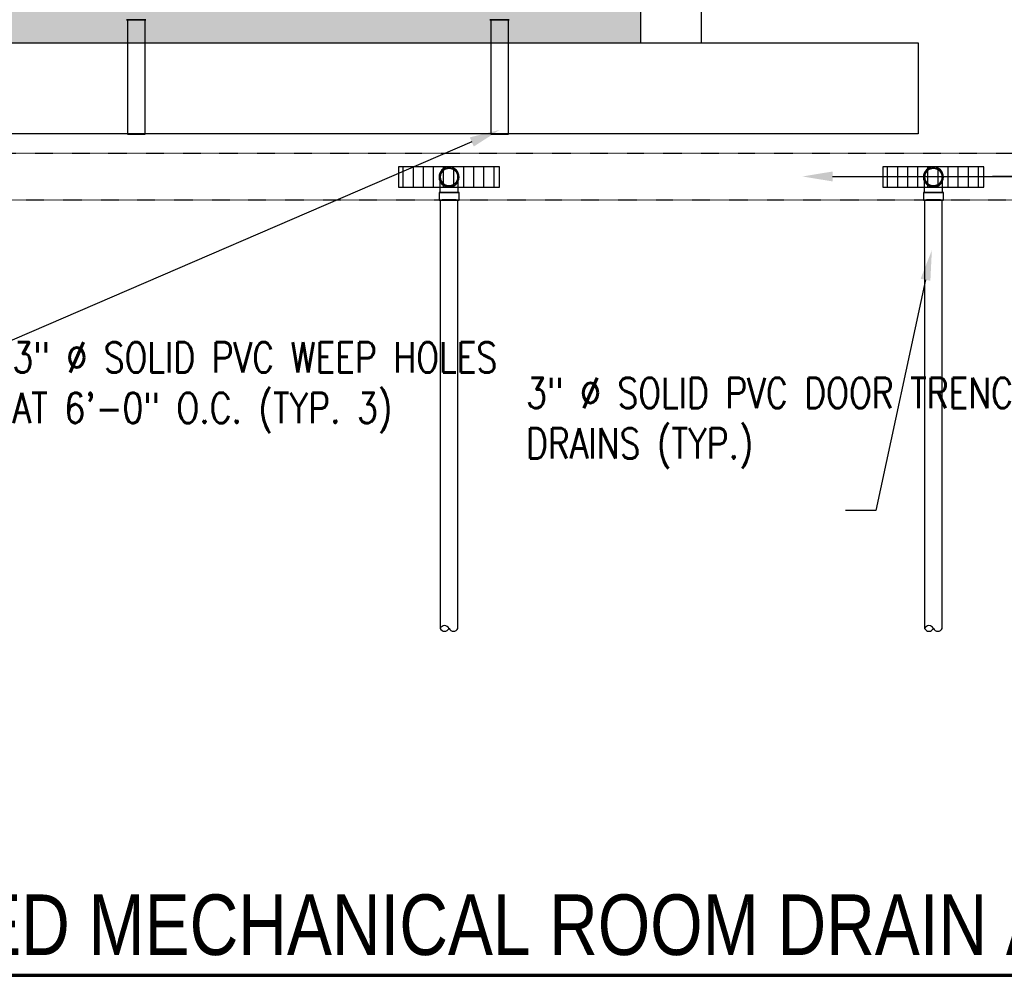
# Model space of a CAD drawing. Header units: inches. Extents: x -382 to 7445, y 651 to 1248.
# Tile 2 of 18: x -112 to 83, y 666 to 856. Entities that reach past the tile are written whole.
import ezdxf
from ezdxf import colors
from ezdxf.entities.mleader import LeaderData, LeaderLine
from ezdxf.enums import TextEntityAlignment as Align
from ezdxf.math import Vec2, Vec3

# ---------------------------------------------------------------- set-up
doc = ezdxf.new("R2010")
doc.units = ezdxf.units.IN
doc.header["$MEASUREMENT"] = 0
doc.linetypes.add('Hidden 3_32_', pattern=[0.140625, 0.09375, -0.046875])
for name, color, linetype in [('A-DETL-HDLN', 90, 'Hidden 3_32_'), ('P-PIPE', 3, 'Continuous'), ('S-ANNO-NOTE', 2, 'Continuous'), ('S-ANNO-SYMB', 2, 'Continuous')]:
    doc.layers.add(name, color=color, linetype=linetype)
doc.layers.add('A-WALL-PATT', color=9, linetype='Continuous', true_color=0x808080)
doc.styles.add('Annotative', font='romans.shx', dxfattribs={"width": 0.8, "height": 0.125})
doc.styles.add('Arial', font='romans.shx', dxfattribs={"width": 0.8})
doc.styles.add('TITLES', font='swiss.ttf', dxfattribs={"width": 0.8, "height": 0.25})

# ---------------------------------------------------------------- blocks, each defined once
blk = doc.blocks.new('Mechanical_Box_H_rvt-1-ENLARGED MECHANICAL ROOM DRAIN AND VENT PLAN 1')
at = {"layer": 'P-PIPE', "lineweight": -3}
for p, q in [((-79, 855.8), (-82.85, 855.8)), ((-82.85, 855.8), (-79, 855.8)), ((-82.67, 855.8), (-82.67, 851.21)), ((-82.67, 855.8), (-80.92, 855.8)), ((-80.92, 855.8), (-82.67, 855.8)), ((-80.92, 855.8), (-79.17, 855.8)), ((-79.17, 855.8), (-80.92, 855.8)), ((-79.17, 851.21), (-79.17, 855.8)), ((-7, 855.8), (-10.85, 855.8)), ((-10.85, 855.8), (-7, 855.8)), ((-10.67, 855.8), (-10.67, 851.21)), ((-10.67, 855.8), (-8.92, 855.8)), ((-8.92, 855.8), (-10.67, 855.8)), ((-8.92, 855.8), (-7.17, 855.8)), ((-7.17, 855.8), (-8.92, 855.8)), ((-7.17, 851.21), (-7.17, 855.8)), ((-82.67, 851.21), (-82.67, 833.11)), ((-79.17, 833.11), (-79.17, 851.21)), ((-10.67, 851.21), (-10.67, 833.11)), ((-7.17, 833.11), (-7.17, 851.21)), ((-82.67, 833.11), (-80.92, 833.11)), ((-80.92, 833.11), (-82.67, 833.11)), ((-80.92, 833.11), (-79.17, 833.11)), ((-79.17, 833.11), (-80.92, 833.11)), ((-10.67, 833.11), (-8.92, 833.11)), ((-8.92, 833.11), (-10.67, 833.11)), ((-8.92, 833.11), (-7.17, 833.11)), ((-7.17, 833.11), (-8.92, 833.11)), ((-20.9, 821.55), (-20.9, 820.05)), ((-20.67, 820.05), (-20.67, 735.14)), ((-17.17, 735.14), (-17.17, 820.05)), ((-16.94, 820.05), (-16.94, 821.55)), ((75.1, 821.55), (75.1, 820.05)), ((75.33, 820.05), (75.33, 735.14)), ((78.83, 735.14), (78.83, 820.05)), ((79.06, 820.05), (79.06, 821.55))]:
    blk.add_line(p, q, dxfattribs=at)
at = {"layer": 'P-PIPE', "lineweight": -3, "flags": 128}
for points in [[(-20.67, 824.61), (-20.67, 824.68), (-20.67, 824.75), (-20.66, 824.82), (-20.65, 824.89), (-20.64, 824.96), (-20.62, 825.03), (-20.6, 825.09), (-20.58, 825.16), (-20.56, 825.23), (-20.53, 825.29), (-20.51, 825.35), (-20.48, 825.42), (-20.44, 825.48), (-20.41, 825.54), (-20.37, 825.6), (-20.33, 825.65), (-20.28, 825.71), (-20.24, 825.76), (-20.19, 825.82), (-20.14, 825.86), (-20.09, 825.91), (-20.04, 825.96), (-19.98, 826), (-19.93, 826.04), (-19.87, 826.08), (-19.81, 826.12), (-19.75, 826.15), (-19.69, 826.18), (-19.62, 826.21), (-19.56, 826.24), (-19.49, 826.26), (-19.42, 826.29), (-19.36, 826.3), (-19.29, 826.32), (-19.22, 826.33), (-19.15, 826.34), (-19.08, 826.35), (-19.01, 826.36), (-18.94, 826.36), (-18.92, 826.36)], [(-18.92, 826.36), (-18.85, 826.36), (-18.78, 826.35), (-18.71, 826.35), (-18.64, 826.34), (-18.58, 826.32), (-18.51, 826.31), (-18.44, 826.29), (-18.37, 826.27), (-18.31, 826.25), (-18.24, 826.22), (-18.18, 826.19), (-18.11, 826.16), (-18.05, 826.13), (-17.99, 826.09), (-17.93, 826.05), (-17.88, 826.01), (-17.82, 825.97), (-17.77, 825.93), (-17.72, 825.88), (-17.67, 825.83), (-17.62, 825.78), (-17.57, 825.72), (-17.53, 825.67), (-17.49, 825.61), (-17.45, 825.55), (-17.41, 825.5), (-17.38, 825.43), (-17.35, 825.37), (-17.32, 825.31), (-17.29, 825.24), (-17.27, 825.18), (-17.25, 825.11), (-17.23, 825.04), (-17.21, 824.98), (-17.2, 824.91), (-17.19, 824.84), (-17.18, 824.77), (-17.18, 824.7), (-17.17, 824.63), (-17.17, 824.61)], [(75.33, 824.61), (75.33, 824.68), (75.33, 824.75), (75.34, 824.82), (75.35, 824.89), (75.36, 824.96), (75.38, 825.03), (75.4, 825.09), (75.42, 825.16), (75.44, 825.23), (75.47, 825.29), (75.49, 825.35), (75.52, 825.42), (75.56, 825.48), (75.59, 825.54), (75.63, 825.6), (75.67, 825.65), (75.72, 825.71), (75.76, 825.76), (75.81, 825.82), (75.86, 825.86), (75.91, 825.91), (75.96, 825.96), (76.02, 826), (76.07, 826.04), (76.13, 826.08), (76.19, 826.12), (76.25, 826.15), (76.31, 826.18), (76.38, 826.21), (76.44, 826.24), (76.51, 826.26), (76.58, 826.29), (76.64, 826.3), (76.71, 826.32), (76.78, 826.33), (76.85, 826.34), (76.92, 826.35), (76.99, 826.36), (77.06, 826.36), (77.08, 826.36)], [(77.08, 826.36), (77.15, 826.36), (77.22, 826.35), (77.29, 826.35), (77.36, 826.34), (77.42, 826.32), (77.49, 826.31), (77.56, 826.29), (77.63, 826.27), (77.69, 826.25), (77.76, 826.22), (77.82, 826.19), (77.89, 826.16), (77.95, 826.13), (78.01, 826.09), (78.07, 826.05), (78.12, 826.01), (78.18, 825.97), (78.23, 825.93), (78.28, 825.88), (78.33, 825.83), (78.38, 825.78), (78.43, 825.72), (78.47, 825.67), (78.51, 825.61), (78.55, 825.55), (78.59, 825.5), (78.62, 825.43), (78.65, 825.37), (78.68, 825.31), (78.71, 825.24), (78.73, 825.18), (78.75, 825.11), (78.77, 825.04), (78.79, 824.98), (78.8, 824.91), (78.81, 824.84), (78.82, 824.77), (78.82, 824.7), (78.83, 824.63), (78.83, 824.61)], [(-18.92, 822.86), (-18.99, 822.86), (-19.06, 822.87), (-19.13, 822.87), (-19.2, 822.88), (-19.27, 822.89), (-19.34, 822.91), (-19.41, 822.93), (-19.47, 822.95), (-19.54, 822.97), (-19.6, 823), (-19.67, 823.03), (-19.73, 823.06), (-19.79, 823.09), (-19.85, 823.13), (-19.91, 823.17), (-19.97, 823.21), (-20.02, 823.25), (-20.08, 823.29), (-20.13, 823.34), (-20.18, 823.39), (-20.23, 823.44), (-20.27, 823.49), (-20.32, 823.55), (-20.36, 823.61), (-20.4, 823.66), (-20.43, 823.72), (-20.47, 823.78), (-20.5, 823.85), (-20.53, 823.91), (-20.55, 823.98), (-20.58, 824.04), (-20.6, 824.11), (-20.62, 824.18), (-20.63, 824.24), (-20.65, 824.31), (-20.66, 824.38), (-20.67, 824.45), (-20.67, 824.52), (-20.67, 824.59), (-20.67, 824.61)], [(-20.67, 821.55), (-20.67, 821.67), (-20.67, 821.79), (-20.67, 821.92), (-20.67, 822.04), (-20.67, 822.16), (-20.67, 822.28), (-20.67, 822.4), (-20.67, 822.52), (-20.67, 822.63), (-20.67, 822.75), (-20.67, 822.86), (-20.67, 822.97), (-20.67, 823.08), (-20.67, 823.19), (-20.67, 823.29), (-20.67, 823.39), (-20.67, 823.49), (-20.67, 823.58), (-20.67, 823.67), (-20.67, 823.76), (-20.67, 823.84), (-20.67, 823.92), (-20.67, 824), (-20.67, 824.07), (-20.67, 824.14), (-20.67, 824.2), (-20.67, 824.26), (-20.67, 824.31), (-20.67, 824.36), (-20.67, 824.41), (-20.67, 824.45), (-20.67, 824.49), (-20.67, 824.52), (-20.67, 824.55), (-20.67, 824.57), (-20.67, 824.59), (-20.67, 824.6), (-20.67, 824.61), (-20.67, 824.61)], [(-17.17, 824.61), (-17.17, 824.54), (-17.18, 824.47), (-17.19, 824.4), (-17.2, 824.33), (-17.21, 824.26), (-17.22, 824.19), (-17.24, 824.13), (-17.26, 824.06), (-17.29, 823.99), (-17.31, 823.93), (-17.34, 823.86), (-17.37, 823.8), (-17.4, 823.74), (-17.44, 823.68), (-17.48, 823.62), (-17.52, 823.56), (-17.56, 823.51), (-17.61, 823.46), (-17.65, 823.4), (-17.7, 823.35), (-17.75, 823.31), (-17.81, 823.26), (-17.86, 823.22), (-17.92, 823.18), (-17.98, 823.14), (-18.04, 823.1), (-18.1, 823.07), (-18.16, 823.03), (-18.22, 823.01), (-18.29, 822.98), (-18.35, 822.95), (-18.42, 822.93), (-18.49, 822.91), (-18.56, 822.9), (-18.63, 822.88), (-18.69, 822.87), (-18.76, 822.87), (-18.83, 822.86), (-18.9, 822.86), (-18.92, 822.86)], [(-17.17, 824.61), (-17.17, 824.61), (-17.17, 824.6), (-17.17, 824.59), (-17.17, 824.57), (-17.17, 824.55), (-17.17, 824.52), (-17.17, 824.49), (-17.17, 824.45), (-17.17, 824.41), (-17.17, 824.37), (-17.17, 824.31), (-17.17, 824.26), (-17.17, 824.2), (-17.17, 824.14), (-17.17, 824.07), (-17.17, 824), (-17.17, 823.92), (-17.17, 823.84), (-17.17, 823.76), (-17.17, 823.67), (-17.17, 823.58), (-17.17, 823.49), (-17.17, 823.39), (-17.17, 823.29), (-17.17, 823.19), (-17.17, 823.08), (-17.17, 822.97), (-17.17, 822.86), (-17.17, 822.75), (-17.17, 822.64), (-17.17, 822.52), (-17.17, 822.4), (-17.17, 822.28), (-17.17, 822.16), (-17.17, 822.04), (-17.17, 821.92), (-17.17, 821.8), (-17.17, 821.67), (-17.17, 821.55), (-17.17, 821.55)], [(77.08, 822.86), (77.01, 822.86), (76.94, 822.87), (76.87, 822.87), (76.8, 822.88), (76.73, 822.89), (76.66, 822.91), (76.59, 822.93), (76.53, 822.95), (76.46, 822.97), (76.4, 823), (76.33, 823.03), (76.27, 823.06), (76.21, 823.09), (76.15, 823.13), (76.09, 823.17), (76.03, 823.21), (75.98, 823.25), (75.92, 823.29), (75.87, 823.34), (75.82, 823.39), (75.77, 823.44), (75.73, 823.49), (75.68, 823.55), (75.64, 823.61), (75.6, 823.66), (75.57, 823.72), (75.53, 823.78), (75.5, 823.85), (75.47, 823.91), (75.45, 823.98), (75.42, 824.04), (75.4, 824.11), (75.38, 824.18), (75.37, 824.24), (75.35, 824.31), (75.34, 824.38), (75.33, 824.45), (75.33, 824.52), (75.33, 824.59), (75.33, 824.61)], [(75.33, 821.55), (75.33, 821.67), (75.33, 821.79), (75.33, 821.92), (75.33, 822.04), (75.33, 822.16), (75.33, 822.28), (75.33, 822.4), (75.33, 822.52), (75.33, 822.63), (75.33, 822.75), (75.33, 822.86), (75.33, 822.97), (75.33, 823.08), (75.33, 823.19), (75.33, 823.29), (75.33, 823.39), (75.33, 823.49), (75.33, 823.58), (75.33, 823.67), (75.33, 823.76), (75.33, 823.84), (75.33, 823.92), (75.33, 824), (75.33, 824.07), (75.33, 824.14), (75.33, 824.2), (75.33, 824.26), (75.33, 824.31), (75.33, 824.36), (75.33, 824.41), (75.33, 824.45), (75.33, 824.49), (75.33, 824.52), (75.33, 824.55), (75.33, 824.57), (75.33, 824.59), (75.33, 824.6), (75.33, 824.61), (75.33, 824.61)], [(78.83, 824.61), (78.83, 824.54), (78.82, 824.47), (78.81, 824.4), (78.8, 824.33), (78.79, 824.26), (78.78, 824.19), (78.76, 824.13), (78.74, 824.06), (78.71, 823.99), (78.69, 823.93), (78.66, 823.86), (78.63, 823.8), (78.6, 823.74), (78.56, 823.68), (78.52, 823.62), (78.48, 823.56), (78.44, 823.51), (78.39, 823.46), (78.35, 823.4), (78.3, 823.35), (78.25, 823.31), (78.19, 823.26), (78.14, 823.22), (78.08, 823.18), (78.02, 823.14), (77.96, 823.1), (77.9, 823.07), (77.84, 823.03), (77.78, 823.01), (77.71, 822.98), (77.65, 822.95), (77.58, 822.93), (77.51, 822.91), (77.44, 822.9), (77.37, 822.88), (77.31, 822.87), (77.24, 822.87), (77.17, 822.86), (77.1, 822.86), (77.08, 822.86)], [(78.83, 824.61), (78.83, 824.61), (78.83, 824.6), (78.83, 824.59), (78.83, 824.57), (78.83, 824.55), (78.83, 824.52), (78.83, 824.49), (78.83, 824.45), (78.83, 824.41), (78.83, 824.37), (78.83, 824.31), (78.83, 824.26), (78.83, 824.2), (78.83, 824.14), (78.83, 824.07), (78.83, 824), (78.83, 823.92), (78.83, 823.84), (78.83, 823.76), (78.83, 823.67), (78.83, 823.58), (78.83, 823.49), (78.83, 823.39), (78.83, 823.29), (78.83, 823.19), (78.83, 823.08), (78.83, 822.97), (78.83, 822.86), (78.83, 822.75), (78.83, 822.64), (78.83, 822.52), (78.83, 822.4), (78.83, 822.28), (78.83, 822.16), (78.83, 822.04), (78.83, 821.92), (78.83, 821.8), (78.83, 821.67), (78.83, 821.55), (78.83, 821.55)]]:
    blk.add_lwpolyline(points, dxfattribs=at)
at = {"layer": 'P-PIPE', "lineweight": -3}
for centre, radius, start, end in [((-18.92, 824.61), 1.98, 90, 270), ((-18.92, 824.61), 1.98, 90, 270), ((-18.92, 824.61), 1.75, 360, 180), ((-18.92, 824.61), 1.75, 90, 270), ((-18.92, 824.61), 1.98, 270, 90), ((-18.92, 824.61), 1.98, 270, 90), ((-18.92, 824.61), 1.75, 270, 90), ((77.08, 824.61), 1.98, 90, 270), ((77.08, 824.61), 1.98, 90, 270), ((77.08, 824.61), 1.75, 0, 180), ((77.08, 824.61), 1.75, 90, 270), ((77.08, 824.61), 1.98, 270, 90), ((77.08, 824.61), 1.98, 270, 90), ((77.08, 824.61), 1.75, 270, 90), ((-18.92, 824.61), 1.75, 180, 360), ((77.08, 824.61), 1.75, 180, 0), ((-19.8, 734.73), 0.968, 25.3642, 154.6358), ((-19.8, 735.56), 0.968, 205.3642, 334.6358), ((-18.05, 735.56), 0.968, 205.3642, 334.6358), ((76.2, 734.73), 0.968, 25.3642, 154.6358), ((76.2, 735.56), 0.968, 205.3642, 334.6358), ((77.95, 735.56), 0.968, 205.3642, 334.6358)]:
    blk.add_arc(centre, radius, start, end, dxfattribs=at)
for centre, major_axis, start_param, end_param in [((-18.92, 821.55), (1.98, 0), 1.570796, 4.712389), ((-18.92, 820.05), (1.98, 0), 1.570796, 4.712389), ((-18.92, 821.55), (1.75, 0), 1.570796, 4.712389), ((-18.92, 820.05), (1.75, 0), 1.570796, 3.141593), ((-18.92, 820.05), (1.75, 0), 3.141593, 4.712389), ((-18.92, 821.55), (1.98, 0), 4.712389, 7.853982), ((-18.92, 821.55), (1.75, 0), 4.712389, 7.853982), ((-18.92, 820.05), (1.98, 0), 4.712389, 7.853982), ((-18.92, 820.05), (1.75, 0), 0, 1.570796), ((-18.92, 820.05), (1.75, 0), 4.712389, 6.283185), ((77.08, 821.55), (1.98, 0), 1.570796, 4.712389), ((77.08, 820.05), (1.98, 0), 1.570796, 4.712389), ((77.08, 821.55), (1.75, 0), 1.570796, 4.712389), ((77.08, 820.05), (1.75, 0), 1.570796, 3.141593), ((77.08, 820.05), (1.75, 0), 3.141593, 4.712389), ((77.08, 821.55), (1.98, 0), 4.712389, 7.853982), ((77.08, 821.55), (1.75, 0), 4.712389, 7.853982), ((77.08, 820.05), (1.98, 0), 4.712389, 7.853982), ((77.08, 820.05), (1.75, 0), 0, 1.570796), ((77.08, 820.05), (1.75, 0), 4.712389, 6.283185)]:
    blk.add_ellipse(centre, major_axis=major_axis, ratio=0.010416, start_param=start_param, end_param=end_param, dxfattribs=at)
blk = doc.blocks.new('*U5')
at = {"linetype": 'Continuous', "lineweight": 70}
blk.add_line((1.125, 0.625), (13.5, 0.625), dxfattribs=at)
at = {"style": 'Arial'}
blk.add_attdef('DRAWING_AREA_TITLE', text='', height=0.1875, dxfattribs=at).set_placement((1.3743, 0.6339), align=Align.BOTTOM_LEFT)
blk.add_attdef('X#', text='', height=0.1875, dxfattribs=at).set_placement((0.8125, 0.625), align=Align.MIDDLE_CENTER)
blk.add_attdef('SCALE:', text='', height=0.0938, dxfattribs=at).set_placement((1.3743, 0.5606), align=Align.TOP_LEFT)

msp = doc.modelspace()

# ---------------------------------------------------------------- hatches: boundary and pattern name
at = {"layer": 'A-WALL-PATT'}
h = msp.add_hatch(dxfattribs=at)
h.set_pattern_fill('AR-SAND', color=8, scale=5, style=0)
h.paths.add_polyline_path([(205.0774, 1145.1577), (205.0774, 1247.6166), (181.0774, 1247.6166), (181.0774, 1121.2059), (-12.9226, 1121.2059), (-12.9226, 875.2059), (-184.7564, 875.2059), (-184.7564, 851.2059), (11.0774, 851.2059), (11.0774, 1097.2059), (193.0774, 1097.2059), (193.0774, 1043.2518), (193.0774, 1043.2518), (193.0774, 1042.8809), (229.0774, 1042.8809), (229.0774, 1145.1577)])
h = msp.add_hatch(dxfattribs=at)
h.set_pattern_fill('_USER', color=8, scale=2, angle=90, style=0, pattern_type=0)
h.set_pattern_definition([(90, (2e-14, 0), (-2, 1e-16), [])])
h.paths.add_polyline_path([(-16.9228, 822.6095), (-16.9228, 826.6095), (-36.9228, 826.6095), (-36.9228, 822.6095)])
h = msp.add_hatch(dxfattribs=at)
h.set_pattern_fill('_USER', color=8, scale=2, angle=90, style=0, pattern_type=0)
h.set_pattern_definition([(90, (96, -3e-13), (-2, 1e-16), [])])
h.paths.add_polyline_path([(79.0772, 822.6095), (79.0772, 826.6095), (59.0772, 826.6095), (59.0772, 822.6095)])

# ---------------------------------------------------------------- linework, layer by layer
at = {"layer": 'A-DETL-HDLN'}
for p, q in [((-158.0847, 829.369), (305.097, 829.369)), ((305.097, 820.0565), (-158.0847, 820.0565))]:
    msp.add_line(p, q, dxfattribs=at)
at = {"layer": 'A-WALL-PATT'}
for points in [[(205.0774, 1145.1577), (205.0774, 1247.6166), (181.0774, 1247.6166), (181.0774, 1121.2059), (-12.9226, 1121.2059), (-12.9226, 875.2059), (-184.7564, 875.2059), (-184.7564, 851.2059), (11.0774, 851.2059), (11.0774, 1097.2059), (193.0774, 1097.2059), (193.0774, 1043.2518), (193.0774, 1043.2518), (193.0774, 1042.8809), (229.0774, 1042.8809), (229.0774, 1145.1577)], [(-285.9226, 851.2059), (66.0774, 851.2059), (66.0774, 833.2059), (-285.9226, 833.2059)]]:
    msp.add_lwpolyline(points, close=True, dxfattribs=at)
for points in [[(11.0774, 851.2059), (11.0774, 1097.2059), (193.0774, 1097.2059)], [(138.0774, 833.2127), (138.0774, 851.2059), (181.0774, 851.2059), (181.0774, 1085.2059), (23.0774, 1085.2059), (23.0774, 851.2059)], [(11.0774, 851.2059), (23.0774, 851.2059)]]:
    msp.add_lwpolyline(points, dxfattribs=at)
at = {"layer": 'P-PIPE'}
for p, q in [((-36.9228, 826.6095), (-36.9228, 822.6095)), ((-16.9228, 826.6095), (-36.9228, 826.6095)), ((-16.9228, 822.6095), (-16.9228, 826.6095)), ((59.0772, 826.6095), (59.0772, 822.6095)), ((79.0772, 826.6095), (59.0772, 826.6095)), ((79.0772, 822.6095), (79.0772, 826.6095)), ((-36.9228, 822.6095), (-16.9228, 822.6095)), ((59.0772, 822.6095), (79.0772, 822.6095))]:
    msp.add_line(p, q, dxfattribs=at)

# ---------------------------------------------------------------- block references
msp.add_blockref('Mechanical_Box_H_rvt-1-ENLARGED MECHANICAL ROOM DRAIN AND VENT PLAN 1', (-8, 0), dxfattribs=at)
at = {"layer": 'S-ANNO-SYMB', "lineweight": -3}
ref = msp.add_blockref('*U5', (-323.9226, 636.3973), dxfattribs=dict(at, xscale=48, yscale=48, zscale=48))
ref.add_attrib('DRAWING_AREA_TITLE', 'ALTERNATE ENLARGED MECHANICAL ROOM DRAIN AND VENT PLAN 1', dxfattribs={"layer": '0', "height": 12, "style": 'TITLES', "width": 0.796875}).set_placement((-257.9565, 666.8248), align=Align.BOTTOM_LEFT)

# ---------------------------------------------------------------- leaders
at = {"layer": 'S-ANNO-NOTE'}
ml = msp.add_multileader_mtext('Standard', dxfattribs=at)
ml.set_content('3" %%C SOLID PVC WEEP HOLES\\PAT 6\'-0" O.C. (TYP. 3)', color=256, style='Annotative')
ml.set_leader_properties(color=1, linetype='ByLayer', lineweight=-1)
ml.build(insert=Vec2(0, 0))
ml.multileader.update_dxf_attribs({"text_right_attachment_type": 3, "dogleg_length": 0.125, "arrow_head_size": 6, "scale": 48})
ctx = ml.context
ctx.base_point, ctx.scale, ctx.char_height, ctx.arrow_head_size, ctx.landing_gap_size, ctx.plane_origin = Vec3(-117.7644, 787.8605), 48, 6, 6, 4.32, Vec3(-24.5461, 813.6308)
ctx.right_attachment = 3
notes = []
notes.append((ctx, [(1, (1, 1, 0), (-123.7644, 787.8605), (1, 0), 6, [(1, [(-16.907, 833.9465)], 0, []), (0, [(-160.9226, 833.1095)], 0, [])])]))
ctx.mtext.insert, ctx.mtext.width, ctx.mtext.defined_height, ctx.mtext.flow_direction = Vec3(-113.4444, 791.8605), 64.42757, 17.4827, 5
ml = msp.add_multileader_mtext('Standard', dxfattribs=at)
ml.set_content('DOOR TRENCH', color=256, style='Annotative')
ml.set_leader_properties(color=1, linetype='ByLayer', lineweight=-1)
ml.build(insert=Vec2(0, 0))
ml.multileader.update_dxf_attribs({"text_right_attachment_type": 3, "dogleg_length": 0.125, "arrow_head_size": 6, "scale": 48})
ctx = ml.context
ctx.base_point, ctx.scale, ctx.char_height, ctx.arrow_head_size, ctx.landing_gap_size, ctx.plane_origin = Vec3(2256.4122, 824.7266), 48, 6, 6, 4.32, Vec3(2469.5457, 843.7672)
ctx.right_attachment, ctx.text_align_type = 3, 2
notes.append((ctx, [(1, (1, 1, 0), (2321.3379, 824.7266), (-1, 0), 6, [(0, [(2211.3386, 824.8067)], 0, []), (1, [(2359.0492, 824.7266)], 0, [])])]))
ctx.mtext.insert, ctx.mtext.width, ctx.mtext.defined_height, ctx.mtext.alignment, ctx.mtext.flow_direction = Vec3(2311.0179, 827.7266), 56.103102, 16.0793, 3, 5
ml = msp.add_multileader_mtext('Standard', dxfattribs=at)
ml.set_content('DOOR TRENCH', color=256, style='Annotative')
ml.set_leader_properties(color=1, linetype='ByLayer', lineweight=-1)
ml.build(insert=Vec2(0, 0))
ml.multileader.update_dxf_attribs({"text_right_attachment_type": 3, "dogleg_length": 0.125, "arrow_head_size": 6, "scale": 48})
ctx = ml.context
ctx.base_point, ctx.scale, ctx.char_height, ctx.arrow_head_size, ctx.landing_gap_size, ctx.plane_origin = Vec3(86.8168, 824.7266), 48, 6, 6, 4.32, Vec3(-67.3909, 843.7672)
ctx.right_attachment = 3
notes.append((ctx, [(1, (1, 1, 0), (80.8168, 824.7266), (1, 0), 6, [(0, [(190.8161, 824.8067)], 0, []), (1, [(43.1056, 824.7266)], 0, [])])]))
ctx.mtext.insert, ctx.mtext.width, ctx.mtext.defined_height, ctx.mtext.flow_direction = Vec3(91.1368, 827.7266), 56.103102, 16.0793, 5
ml = msp.add_multileader_mtext('Standard', dxfattribs=at)
ml.set_content('3" %%C SOLID PVC DOOR TRENCH \\PDRAINS (TYP.)', color=256, style='Annotative')
ml.set_leader_properties(color=1, linetype='ByLayer', lineweight=-1)
ml.build(insert=Vec2(0, 0))
ml.multileader.update_dxf_attribs({"text_right_attachment_type": 3, "dogleg_length": 0.125, "arrow_head_size": 6, "scale": 48})
ctx = ml.context
ctx.base_point, ctx.scale, ctx.char_height, ctx.arrow_head_size, ctx.landing_gap_size, ctx.plane_origin = Vec3(-15.9555, 780.8216), 48, 6, 6, 4.32, Vec3(79.4565, 817.5509)
ctx.right_attachment = 3
notes.append((ctx, [(0, (1, 1, 0), (57.6559, 758.5359), (-1, 0), 6, [(1, [(68.7714, 810.1122)], 0, [])])]))
ctx.mtext.insert, ctx.mtext.width, ctx.mtext.defined_height, ctx.mtext.flow_direction = Vec3(-11.6355, 784.8216), 71.930931, 17.4827, 5
for ctx, leaders in notes:
    for number, flags, end, landing, length, lines in leaders:
        leader = LeaderData()
        leader.index, (leader.has_last_leader_line, leader.has_dogleg_vector, leader.attachment_direction) = number, flags
        leader.last_leader_point, leader.dogleg_vector, leader.dogleg_length = Vec3(end), Vec3(landing), length
        for number, points, colour, breaks in lines:
            line = LeaderLine()
            line.index, line.vertices, line.color, line.breaks = number, Vec3.list(points), colors.encode_raw_color(colour), breaks
            leader.lines.append(line)
        ctx.leaders.append(leader)

doc.saveas('drawing.dxf')
